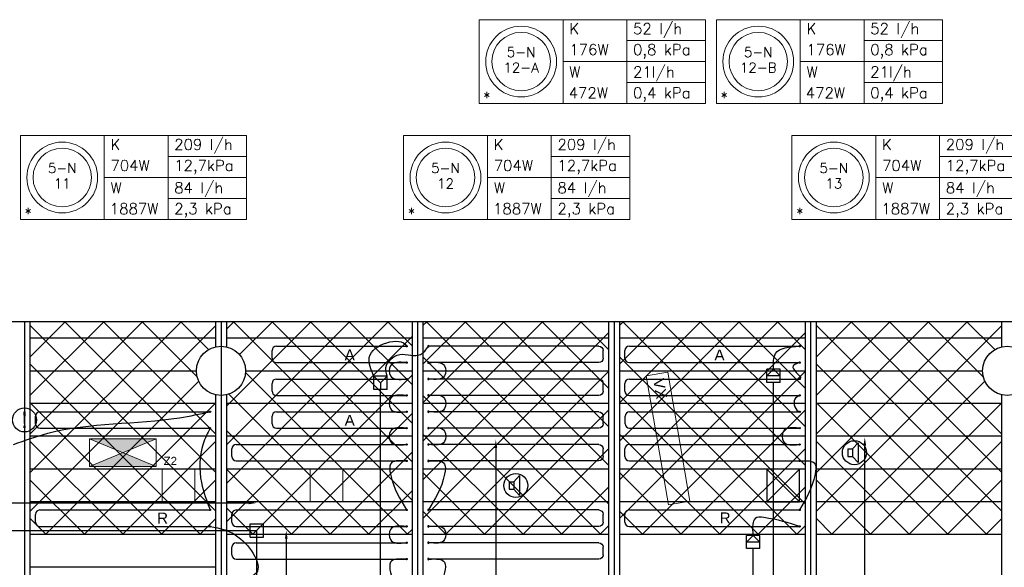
# Model space of a CAD drawing. Extents: x 7383 to 472120, y -558079 to -203000.
# Tile 23 of 29: x 230086 to 239105, y -239306 to -234289. Entities that reach past the tile are written whole.
import ezdxf
from ezdxf.enums import TextEntityAlignment as Align

# ---------------------------------------------------------------- set-up
doc = ezdxf.new("R2010")
doc.units = 0
doc.header["$LTSCALE"] = 25
doc.layers.get('0').update_dxf_attribs({"linetype": 'CONTINUOUS'})
doc.layers.get('DEFPOINTS').update_dxf_attribs({"linetype": 'CONTINUOUS'})
for name, color, linetype in [('000Vermogens2', 7, 'CONTINUOUS'), ('KP-bandraster', 5, 'CONTINUOUS'), ('KP-koppelingen', 6, 'CONTINUOUS'), ('KP-leidingen(aanvoer)', 5, 'CONTINUOUS'), ('KP-leidingwerk-nieuw', 3, 'CONTINUOUS'), ('KP-Lucht aanvoer', 6, 'CONTINUOUS'), ('KP-lucht centreline', 2, 'CONTINUOUS'), ('KP-maatvoering', 7, 'CONTINUOUS'), ('KP-Melders', 3, 'CONTINUOUS'), ('KP-Oppervlak', 3, 'CONTINUOUS'), ('KP-panelen', 1, 'CONTINUOUS'), ('KP-registers', 4, 'CONTINUOUS'), ('KP-slangen', 7, 'CONTINUOUS'), ('KP-tekst', 7, 'CONTINUOUS')]:
    doc.layers.add(name, color=color, linetype=linetype)
for name, color, linetype, lineweight in [('KP-Aluminium', 8, 'CONTINUOUS', 18), ('KP-Lucht retour', 3, 'CONTINUOUS', 18), ('KP-Verlichting', 2, 'CONTINUOUS', 18)]:
    doc.layers.add(name, color=color, linetype=linetype, lineweight=lineweight)
doc.styles.add('arial', font='ARIAL.TTF')
doc.styles.add('VERWOL-1', font='ROMANS.SHX')
doc.dimstyles.new('MARTIN', dxfattribs={"dimscale": 0, "dimtxt": 50, "dimasz": 75, "dimexe": 4, "dimexo": 4, "dimgap": 20, "dimtad": 1, "dimdec": 0, "dimrnd": 0.01, "dimzin": 1, "dimdsep": 46, "dimtxsty": 'VERWOL-1', "dimcen": -25, "dimdle": 1, "dimclrd": 7, "dimclre": 2, "dimclrt": 7, "dimadec": 0, "dimazin": 0, "dimtfac": 1, "dimtdec": 0, "dimtix": 1, "dimtofl": 0, "dimtmove": 0, "dimatfit": 3, "dimldrblk": 'OBLIQUE', "dimfxl": 0, "dimtvp": 33.333333, "dimtolj": 1, "dimtzin": 1, "dimarcsym": 0})
pattern_1 = [(45, (36000, -2e-09), (-176.7767, 176.7767), []), (135, (36000, -2e-09), (-176.7767, -176.7767), [])]

# ---------------------------------------------------------------- blocks, each defined once
blk = doc.blocks.new('Register A')
at = {"layer": 'KP-registers', "linetype": 'Continuous'}
for p, q in [((50, 115), (50, 185)), ((90, 225), (1644, 225)), ((90, 75), (1644, 75))]:
    blk.add_line(p, q, dxfattribs=at)
for centre in [(1650, 225), (1650, 75)]:
    blk.add_circle(centre, 6, dxfattribs=at)
for centre, start, end in [((90, 185), 90, 180), ((90, 115), 180, 270)]:
    blk.add_arc(centre, 40, start, end, dxfattribs=at)
blk = doc.blocks.new('*D983')
at = {"layer": 'DEFPOINTS', "color": 0, "linetype": 'Continuous', "transparency": 16777216}
for p in [(232257.1, -238716.2), (226791.5, -238967.3), (232257.1, -238967.9)]:
    blk.add_point(p, dxfattribs=at)
at = {"layer": 'KP-maatvoering', "color": 7, "linetype": 'Continuous', "lineweight": -2, "transparency": 16777216}
blk.add_line((226866.5, -238716.2), (232182.1, -238716.2), dxfattribs=at)
at = {"layer": 'KP-maatvoering', "color": 7, "linetype": 'Continuous', "transparency": 16777216}
for points in [[(226866.5, -238703.7), (226866.5, -238728.7), (226791.5, -238716.2)], [(232182.1, -238703.7), (232182.1, -238728.7), (232257.1, -238716.2)]]:
    blk.add_solid(points, dxfattribs=at)
at = {"layer": 'KP-maatvoering', "color": 7, "linetype": 'Continuous', "transparency": 16777216, "insert": (229524.3, -238621.2), "char_height": 150, "attachment_point": 5, "style": 'VERWOL-1'}
blk.add_mtext('\\A1;5466', dxfattribs=at)
blk = doc.blocks.new('_OBLIQUE')
at = {"color": 0, "linetype": 'ByBlock'}
blk.add_line((-0.5, -0.5), (0.5, 0.5), dxfattribs=at)
blk = doc.blocks.new('*D984')
at = {"layer": 'DEFPOINTS', "color": 0, "linetype": 'Continuous', "transparency": 16777216}
for p in [(232257.1, -238967.9), (232257.1, -242140.1), (232527.6, -242140.1)]:
    blk.add_point(p, dxfattribs=at)
at = {"layer": 'KP-maatvoering', "color": 7, "linetype": 'Continuous', "lineweight": -2, "transparency": 16777216}
blk.add_line((232527.6, -239042.9), (232527.6, -242065.1), dxfattribs=at)
at = {"layer": 'KP-maatvoering', "color": 7, "linetype": 'Continuous', "transparency": 16777216}
for points in [[(232515.1, -239042.9), (232540.1, -239042.9), (232527.6, -238967.9)], [(232515.1, -242065.1), (232540.1, -242065.1), (232527.6, -242140.1)]]:
    blk.add_solid(points, dxfattribs=at)
at = {"layer": 'KP-maatvoering', "color": 7, "linetype": 'Continuous', "transparency": 16777216, "insert": (232432.6, -240554), "char_height": 150, "attachment_point": 5, "rotation": 90, "style": 'VERWOL-1'}
blk.add_mtext('\\A1;3172', dxfattribs=at)
blk = doc.blocks.new('*D991')
at = {"layer": 'DEFPOINTS', "color": 0, "linetype": 'Continuous', "transparency": 16777216}
for p in [(233390.4, -238137.2), (233451.3, -241607.7), (234447.4, -241607.7)]:
    blk.add_point(p, dxfattribs=at)
at = {"layer": 'KP-maatvoering', "color": 7, "linetype": 'Continuous', "lineweight": -2, "transparency": 16777216}
blk.add_line((234447.4, -238212.2), (234447.4, -241532.7), dxfattribs=at)
at = {"layer": 'KP-maatvoering', "color": 7, "linetype": 'Continuous', "transparency": 16777216}
for points in [[(234434.9, -238212.2), (234459.9, -238212.2), (234447.4, -238137.2)], [(234434.9, -241532.7), (234459.9, -241532.7), (234447.4, -241607.7)]]:
    blk.add_solid(points, dxfattribs=at)
at = {"layer": 'KP-maatvoering', "color": 7, "linetype": 'Continuous', "transparency": 16777216, "insert": (234352.4, -239872.5), "char_height": 150, "attachment_point": 5, "rotation": 90, "style": 'VERWOL-1'}
blk.add_mtext('\\A1;3470', dxfattribs=at)
blk = doc.blocks.new('*D994')
at = {"layer": 'DEFPOINTS', "color": 0, "linetype": 'Continuous', "transparency": 16777216}
for p in [(236990.4, -238115.2), (237826.7, -238115.2), (236990.4, -241608.1)]:
    blk.add_point(p, dxfattribs=at)
at = {"layer": 'KP-maatvoering', "color": 7, "linetype": 'Continuous', "lineweight": -2, "transparency": 16777216}
blk.add_line((237826.7, -241533.1), (237826.7, -238190.2), dxfattribs=at)
at = {"layer": 'KP-maatvoering', "color": 7, "linetype": 'Continuous', "transparency": 16777216}
for points in [[(237814.2, -238190.2), (237839.2, -238190.2), (237826.7, -238115.2)], [(237814.2, -241533.1), (237839.2, -241533.1), (237826.7, -241608.1)]]:
    blk.add_solid(points, dxfattribs=at)
at = {"layer": 'KP-maatvoering', "color": 7, "linetype": 'Continuous', "transparency": 16777216, "insert": (237731.7, -239861.6), "char_height": 150, "attachment_point": 5, "rotation": 90, "style": 'VERWOL-1'}
blk.add_mtext('\\A1;3493', dxfattribs=at)

msp = doc.modelspace()

# ---------------------------------------------------------------- hatches: boundary and pattern name
at = {"layer": 'KP-Aluminium', "linetype": 'Continuous'}
h = msp.add_hatch(dxfattribs=at)
h.set_pattern_fill('ANSI37', color=256, scale=2000)
h.set_pattern_definition([(45, (28800, -1e-09), (-176.7767, 176.7767), []), (135, (28800, -1e-09), (-176.7767, -176.7767), [])])
h.paths.add_polyline_path([(231880.2, -237055.7), (230180.2, -237055.7), (230180.2, -237205.7), (231880.2, -237205.7)])
h.paths.add_polyline_path([(231880.2, -237286.3), (231880.2, -237205.7), (230180.2, -237205.7), (230180.2, -237505.7), (231705.2, -237505.7, -0.350001)])
h.paths.add_polyline_path([(231705.2, -237505.7), (230180.2, -237505.7), (230180.2, -237805.7), (231880.2, -237805.7), (231880.2, -237725.1, -0.350001)])
h.paths.add_polyline_path([(231880.2, -237805.7), (230180.2, -237805.7), (230180.2, -238105.7), (231880.2, -238105.7)])
h.paths.add_polyline_path([(231880.2, -238105.7), (230180.2, -238105.7), (230180.2, -238405.7), (231880.2, -238405.7)])
h.paths.add_polyline_path([(231880.2, -238405.7), (230180.2, -238405.7), (230180.2, -238705.7), (231880.2, -238705.7)])
h.paths.add_polyline_path([(231880.2, -238705.7), (230180.2, -238705.7), (230180.2, -239005.7), (231880.2, -239005.7)])
h = msp.add_hatch(dxfattribs=at)
h.set_pattern_fill('ANSI37', color=256, scale=2000)
h.set_pattern_definition(pattern_1)
h.paths.add_polyline_path([(233680.2, -237055.7), (231980.2, -237055.7), (231980.2, -237205.7), (233680.2, -237205.7)])
h.paths.add_polyline_path([(233680.2, -237205.7), (231980.2, -237205.7), (231980.2, -237286.3, -0.350001), (232155.2, -237505.7), (233680.2, -237505.7)])
h.paths.add_polyline_path([(233680.2, -237505.7), (232155.2, -237505.7, -0.350001), (231980.2, -237725.1), (231980.2, -237805.7), (233680.2, -237805.7)])
h.paths.add_polyline_path([(233680.2, -237805.7), (231980.2, -237805.7), (231980.2, -238105.7), (233680.2, -238105.7)])
h.paths.add_polyline_path([(233680.2, -238105.7), (231980.2, -238105.7), (231980.2, -238405.7), (233680.2, -238405.7)])
h.paths.add_polyline_path([(233680.2, -238405.7), (231980.2, -238405.7), (231980.2, -238705.7), (233680.2, -238705.7)])
h.paths.add_polyline_path([(233680.2, -238705.7), (231980.2, -238705.7), (231980.2, -239005.7), (233680.2, -239005.7)])
h = msp.add_hatch(dxfattribs=at)
h.set_pattern_fill('ANSI37', color=256, scale=2000)
h.set_pattern_definition(pattern_1)
h.paths.add_polyline_path([(235480.2, -237055.7), (233780.2, -237055.7), (233780.2, -237205.7), (235480.2, -237205.7)])
h.paths.add_polyline_path([(235480.2, -237205.7), (233780.2, -237205.7), (233780.2, -237505.7), (235480.2, -237505.7)])
h.paths.add_polyline_path([(235480.2, -237505.7), (233780.2, -237505.7), (233780.2, -237805.7), (235480.2, -237805.7)])
h.paths.add_polyline_path([(235480.2, -237805.7), (233780.2, -237805.7), (233780.2, -238105.7), (235480.2, -238105.7)])
h.paths.add_polyline_path([(235480.2, -238105.7), (233780.2, -238105.7), (233780.2, -238405.7), (235480.2, -238405.7)])
h.paths.add_polyline_path([(235480.2, -238405.7), (233780.2, -238405.7), (233780.2, -238705.7), (235480.2, -238705.7)])
h.paths.add_polyline_path([(235480.2, -238705.7), (233780.2, -238705.7), (233780.2, -239005.7), (235480.2, -239005.7)])
h = msp.add_hatch(dxfattribs=at)
h.set_pattern_fill('ANSI37', color=256, scale=2000)
h.set_pattern_definition([(45, (37800, -2e-09), (-176.7767, 176.7767), []), (135, (37800, -2e-09), (-176.7767, -176.7767), [])])
h.paths.add_polyline_path([(237280.2, -237055.7), (235580.2, -237055.7), (235580.2, -237205.7), (237280.2, -237205.7)])
h.paths.add_polyline_path([(237280.2, -237205.7), (235580.2, -237205.7), (235580.2, -237505.7), (237280.2, -237505.7)])
h.paths.add_polyline_path([(237280.2, -237505.7), (235580.2, -237505.7), (235580.2, -237805.7), (237280.2, -237805.7)])
h.paths.add_polyline_path([(237280.2, -237805.7), (235580.2, -237805.7), (235580.2, -238105.7), (237280.2, -238105.7)])
h.paths.add_polyline_path([(237280.2, -238105.7), (235580.2, -238105.7), (235580.2, -238405.7), (237280.2, -238405.7)])
h.paths.add_polyline_path([(237280.2, -238405.7), (235580.2, -238405.7), (235580.2, -238705.7), (237280.2, -238705.7)])
h.paths.add_polyline_path([(237280.2, -238705.7), (235580.2, -238705.7), (235580.2, -239005.7), (237280.2, -239005.7)])
h = msp.add_hatch(dxfattribs=at)
h.set_pattern_fill('ANSI37', color=256, scale=2000)
h.set_pattern_definition([(45, (36000, -2e-09), (-176.7767, 176.7767), []), (135, (36000, -2e-09), (-176.7767, -176.7767), [])])
h.paths.add_polyline_path([(239080.2, -237055.7), (237380.2, -237055.7), (237380.2, -237205.7), (239080.2, -237205.7)])
h.paths.add_polyline_path([(239080.2, -237286.3), (239080.2, -237205.7), (237380.2, -237205.7), (237380.2, -237505.7), (238905.2, -237505.7, -0.350001)])
h.paths.add_polyline_path([(238905.2, -237505.7), (237380.2, -237505.7), (237380.2, -237805.7), (239080.2, -237805.7), (239080.2, -237725.1, -0.350001)])
h.paths.add_polyline_path([(239080.2, -237805.7), (237380.2, -237805.7), (237380.2, -238105.7), (239080.2, -238105.7)])
h.paths.add_polyline_path([(239080.2, -238105.7), (237380.2, -238105.7), (237380.2, -238405.7), (239080.2, -238405.7)])
h.paths.add_polyline_path([(239080.2, -238405.7), (237380.2, -238405.7), (237380.2, -238705.7), (239080.2, -238705.7)])
h.paths.add_polyline_path([(239080.2, -238705.7), (237380.2, -238705.7), (237380.2, -239005.7), (239080.2, -239005.7)])
at = {"layer": 'KP-Verlichting', "linetype": 'Continuous'}
h = msp.add_hatch(color=256, dxfattribs=at)
h.paths.add_polyline_path([(230725.5, -238130), (231030.2, -238255.7), (231334.9, -238130)])
h.paths.add_polyline_path([(231334.9, -238381.4), (231030.2, -238255.7), (230725.5, -238381.4)])

# ---------------------------------------------------------------- linework, layer by layer
at = {"layer": '000Vermogens2', "linetype": 'Continuous', "lineweight": 0}
for p, q in [((234295.1, -234289), (234295.1, -235056.9)), ((234295.1, -234289), (234295.1, -235056.9)), ((234295.1, -234289), (236367.9, -234289)), ((235062.9, -234289), (235062.9, -235056.9)), ((235062.9, -234289), (235062.9, -235056.9)), ((235648.2, -234672.9), (235648.2, -234289)), ((236367.9, -234289), (236367.9, -235056.9)), ((236467.2, -234289), (236467.2, -235056.9)), ((236467.2, -234289), (236467.2, -235056.9)), ((236467.2, -234289), (238540.1, -234289)), ((237235.1, -234289), (237235.1, -235056.9)), ((237235.1, -234289), (237235.1, -235056.9)), ((237820.3, -234672.9), (237820.3, -234289)), ((238540.1, -234289), (238540.1, -235056.9)), ((235648.2, -234481), (236367.9, -234481)), ((237820.3, -234481), (238540.1, -234481)), ((235062.9, -234672.9), (236367.9, -234672.9)), ((235648.2, -234672.9), (235648.2, -235056.9)), ((237235.1, -234672.9), (238540.1, -234672.9)), ((237820.3, -234672.9), (237820.3, -235056.9)), ((235648.2, -234864.9), (236367.9, -234864.9)), ((237820.3, -234864.9), (238540.1, -234864.9)), ((234295.1, -235056.9), (236367.9, -235056.9)), ((236467.2, -235056.9), (238540.1, -235056.9)), ((230092, -235350.6), (230092, -236118.5)), ((230092, -235350.6), (232164.9, -235350.6)), ((230859.9, -235350.6), (230859.9, -236118.5)), ((231445.2, -235734.6), (231445.2, -235350.6)), ((232164.9, -235350.6), (232164.9, -236118.5)), ((233602.6, -235350.6), (233602.6, -236118.5)), ((233602.6, -235350.6), (235675.5, -235350.6)), ((234370.5, -235350.6), (234370.5, -236118.5)), ((234955.7, -235734.6), (234955.7, -235350.6)), ((235675.5, -235350.6), (235675.5, -236118.5)), ((237159.6, -235350.6), (237159.6, -236118.5)), ((237159.6, -235350.6), (239232.5, -235350.6)), ((237927.5, -235350.6), (237927.5, -236118.5)), ((238512.7, -235734.6), (238512.7, -235350.6)), ((231445.2, -235542.6), (232164.9, -235542.6)), ((234955.7, -235542.6), (235675.5, -235542.6)), ((238512.7, -235542.6), (239232.5, -235542.6)), ((230859.9, -235734.6), (232164.9, -235734.6)), ((231445.2, -235734.6), (231445.2, -236118.5)), ((234370.5, -235734.6), (235675.5, -235734.6)), ((234955.7, -235734.6), (234955.7, -236118.5)), ((237927.5, -235734.6), (239232.5, -235734.6)), ((238512.7, -235734.6), (238512.7, -236118.5)), ((231445.2, -235926.5), (232164.9, -235926.5)), ((234955.7, -235926.5), (235675.5, -235926.5)), ((238512.7, -235926.5), (239232.5, -235926.5)), ((230092, -236118.5), (232164.9, -236118.5)), ((233602.6, -236118.5), (235675.5, -236118.5)), ((237159.6, -236118.5), (239232.5, -236118.5))]:
    msp.add_line(p, q, dxfattribs=at)
for centre, radius in [((234679, -234672.9), 324.2), ((234679, -234672.9), 324.2), ((236851.1, -234672.9), 324.2), ((236851.1, -234672.9), 324.2), ((234679, -234672.9), 267.6), ((234679, -234672.9), 267.6), ((236851.1, -234672.9), 267.6), ((236851.1, -234672.9), 267.6), ((230476, -235734.6), 324.2), ((230476, -235734.6), 267.6), ((233986.6, -235734.6), 324.2), ((233986.6, -235734.6), 267.6), ((237543.5, -235734.6), 324.2), ((237543.5, -235734.6), 267.6)]:
    msp.add_circle(centre, radius, dxfattribs=at)
at = {"layer": 'KP-bandraster', "linetype": 'Continuous'}
for p, q in [((230180.2, -237055.7), (230180.2, -244555.7)), ((231880.2, -237055.7), (231880.2, -237286.3)), ((231980.2, -237055.7), (231980.2, -237286.3)), ((233680.2, -237055.7), (233680.2, -244555.7)), ((233780.2, -237055.7), (233780.2, -244555.7)), ((235480.2, -237055.7), (235480.2, -244555.7)), ((235580.2, -237055.7), (235580.2, -244555.7)), ((237280.2, -237055.7), (237280.2, -244555.7)), ((237380.2, -237055.7), (237380.2, -244555.7)), ((239080.2, -237055.7), (239080.2, -237286.3)), ((231880.2, -237725.1), (231880.2, -244555.7)), ((231980.2, -237725.1), (231980.2, -244555.7)), ((239080.2, -237725.1), (239080.2, -244555.7))]:
    msp.add_line(p, q, dxfattribs=at)
for centre in [(231930.2, -237505.7), (239130.2, -237505.7)]:
    msp.add_circle(centre, 225, dxfattribs=at)
at = {"layer": 'KP-koppelingen', "linetype": 'Continuous'}
for p, q in [((236929.6, -237613.4), (236929.8, -237491.8)), ((236929.7, -237552.6), (236990.6, -237491.9)), ((237051.4, -237491.9), (236929.8, -237491.8)), ((236990.6, -237491.9), (237051.3, -237552.8)), ((237051.3, -237613.6), (237051.4, -237491.9)), ((233329.6, -237676.5), (233329.6, -237554.9)), ((233451.3, -237554.9), (233329.6, -237554.9)), ((233329.6, -237554.9), (233390.5, -237615.7)), ((233390.5, -237615.7), (233390.4, -237676.6)), ((233390.5, -237615.7), (233451.3, -237554.9)), ((233451.3, -237676.6), (233451.3, -237554.9)), ((237051.3, -237613.6), (236929.6, -237613.4)), ((237051.3, -237552.8), (236929.7, -237552.6)), ((233451.3, -237676.6), (233329.6, -237676.5)), ((232196.3, -239028.7), (232196.3, -238907.1)), ((232196.3, -238907.1), (232317.9, -238907.1)), ((232317.9, -239028.7), (232317.9, -238907.1)), ((232196.3, -239028.7), (232317.9, -239028.7)), ((236742.4, -239134.7), (236742.6, -239013.1)), ((236742.5, -239073.9), (236803.4, -239013.1)), ((236864.1, -239074), (236742.5, -239073.9)), ((236864.2, -239013.2), (236742.6, -239013.1)), ((236803.4, -239013.1), (236864.1, -239074)), ((236864.1, -239134.9), (236864.2, -239013.2)), ((236864.1, -239134.9), (236742.4, -239134.7))]:
    msp.add_line(p, q, dxfattribs=at)
at = {"layer": 'KP-leidingen(aanvoer)', "linetype": 'Continuous'}
for p in [(226791.5, -238967.3), (232257.1, -242795.9)]:
    msp.add_line(p, (232257.1, -238967.9), dxfattribs=at)
at = {"layer": 'KP-leidingwerk-nieuw', "linetype": 'Continuous'}
for p, q in [((236990.4, -241608.1), (236990.4, -237613.5)), ((233390.4, -241607.7), (233390.4, -237676.6)), ((236803.2, -241795.2), (236803.2, -239134.8))]:
    msp.add_line(p, q, dxfattribs=at)
at = {"layer": 'KP-Lucht aanvoer', "linetype": 'Continuous'}
for p, q in [((236930.4, -238405.6), (236930.3, -238705.6)), ((236930.3, -238705.6), (237230.1, -238405.6)), ((237230.1, -238405.6), (236930.4, -238405.6)), ((236930.4, -238405.6), (237230.3, -238705.6)), ((237230.3, -238705.6), (237230.1, -238405.6)), ((236930.3, -238705.6), (237230.3, -238705.6))]:
    msp.add_line(p, q, dxfattribs=at)
at = {"layer": 'KP-lucht centreline', "linetype": 'Continuous'}
for p, q in [((230130.2, -237055.7), (230130.2, -244555.7)), ((231930.2, -237055.7), (231930.2, -244555.7)), ((233730.2, -237055.7), (233730.2, -244555.7)), ((235530.2, -237055.7), (235530.2, -244555.7)), ((237330.2, -237055.7), (237330.2, -244555.7))]:
    msp.add_line(p, q, dxfattribs=at)
at = {"layer": 'KP-Lucht retour', "linetype": 'Continuous'}
for p, q in [((231390.4, -238405.8), (231690.4, -238405.8)), ((231390.6, -238705.8), (231390.4, -238405.8)), ((231690.4, -238405.8), (231690.3, -238705.8)), ((232746.3, -238405.8), (233046.3, -238405.8)), ((232746.4, -238705.8), (232746.3, -238405.8)), ((233046.3, -238405.8), (233046.1, -238705.8)), ((231690.3, -238705.8), (231390.6, -238705.8)), ((233046.1, -238705.8), (232746.4, -238705.8))]:
    msp.add_line(p, q, dxfattribs=at)
at = {"layer": 'KP-Melders', "linetype": 'Continuous'}
for p, q in [((237714.7, -238221.3), (237766.8, -238165.9)), ((237766.8, -238165.9), (237766.8, -238346.6)), ((237671.7, -238221.3), (237714.7, -238221.3)), ((237671.7, -238221.3), (237671.7, -238291.3)), ((237714.7, -238221.3), (237714.7, -238291.3)), ((237671.7, -238291.3), (237714.7, -238291.3)), ((237671.7, -238291.3), (237714.7, -238291.3)), ((237714.7, -238291.3), (237766.8, -238346.6)), ((234570.3, -238521.3), (234613.3, -238521.3)), ((234570.3, -238521.3), (234570.3, -238591.3)), ((234613.3, -238521.3), (234665.4, -238465.9)), ((234613.3, -238521.3), (234613.3, -238591.3)), ((234665.4, -238465.9), (234665.4, -238646.6)), ((234570.3, -238591.3), (234613.3, -238591.3)), ((234570.3, -238591.3), (234613.3, -238591.3)), ((234613.3, -238591.3), (234665.4, -238646.6))]:
    msp.add_line(p, q, dxfattribs=at)
for centre in [(230130.2, -237955.7), (237731.6, -238255.7), (234630.2, -238555.7)]:
    msp.add_circle(centre, 110, dxfattribs=at)
at = {"layer": 'KP-Oppervlak', "linetype": 'Continuous'}
msp.add_line((264780.2, -237055.7), (195480.2, -237055.7), dxfattribs=at)
at = {"layer": 'KP-panelen', "linetype": 'Continuous'}
for p, q in [((231880.2, -237205.7), (230180.2, -237205.7)), ((233680.2, -237205.7), (231980.2, -237205.7)), ((235480.2, -237205.7), (233780.2, -237205.7)), ((237280.2, -237205.7), (235580.2, -237205.7)), ((239080.2, -237205.7), (237380.2, -237205.7)), ((230180.2, -237505.7), (231705.2, -237505.7)), ((232155.2, -237505.7), (233680.2, -237505.7)), ((233780.2, -237505.7), (235480.2, -237505.7)), ((235580.2, -237505.7), (237280.2, -237505.7)), ((237380.2, -237505.7), (238905.2, -237505.7)), ((231880.2, -237805.7), (230180.2, -237805.7)), ((233680.2, -237805.7), (231980.2, -237805.7)), ((235480.2, -237805.7), (233780.2, -237805.7)), ((237280.2, -237805.7), (235580.2, -237805.7)), ((239080.2, -237805.7), (237380.2, -237805.7)), ((231880.2, -238105.7), (230180.2, -238105.7)), ((233680.2, -238105.7), (231980.2, -238105.7)), ((235480.2, -238105.7), (233780.2, -238105.7)), ((237280.2, -238105.7), (235580.2, -238105.7)), ((239080.2, -238105.7), (237380.2, -238105.7)), ((231880.2, -238405.7), (230180.2, -238405.7)), ((233680.2, -238405.7), (231980.2, -238405.7)), ((235480.2, -238405.7), (233780.2, -238405.7)), ((237280.2, -238405.7), (235580.2, -238405.7)), ((239080.2, -238405.7), (237380.2, -238405.7)), ((231880.2, -238705.7), (230180.2, -238705.7)), ((233680.2, -238705.7), (231980.2, -238705.7)), ((235480.2, -238705.7), (233780.2, -238705.7)), ((237280.2, -238705.7), (235580.2, -238705.7)), ((239080.2, -238705.7), (237380.2, -238705.7)), ((231880.2, -239005.7), (230180.2, -239005.7)), ((233680.2, -239005.7), (231980.2, -239005.7)), ((235480.2, -239005.7), (233780.2, -239005.7)), ((237280.2, -239005.7), (235580.2, -239005.7)), ((239080.2, -239005.7), (237380.2, -239005.7)), ((231880.2, -239305.7), (230180.2, -239305.7))]:
    msp.add_line(p, q, dxfattribs=at)
at = {"layer": 'KP-registers', "linetype": 'Continuous'}
for p, q in [((232437.2, -237280.7), (233624.2, -237280.7)), ((232397.2, -237390.7), (232397.2, -237320.7)), ((232437.2, -237430.7), (233624.2, -237430.7)), ((232397.2, -237690.7), (232397.2, -237620.7)), ((232437.2, -237580.7), (233624.2, -237580.7)), ((232437.2, -237730.7), (233624.2, -237730.7)), ((232437.2, -237880.7), (233624.2, -237880.7)), ((232397.2, -237990.7), (232397.2, -237920.7)), ((232437.2, -238030.7), (233624.2, -238030.7))]:
    msp.add_line(p, q, dxfattribs=at)
for centre in [(233630.2, -237280.7), (233630.2, -237430.7), (233630.2, -237580.7), (233630.2, -237730.7), (233630.2, -237880.7), (233630.2, -238030.7)]:
    msp.add_circle(centre, 6, dxfattribs=at)
for centre, start, end in [((232437.2, -237320.7), 90, 180), ((232437.2, -237390.7), 180, 270), ((232437.2, -237620.7), 90, 180), ((232437.2, -237690.7), 180, 270), ((232437.2, -237920.7), 90, 180), ((232437.2, -237990.7), 180, 270)]:
    msp.add_arc(centre, 40, start, end, dxfattribs=at)
at = {"layer": 'KP-slangen', "linetype": 'Continuous'}
for points in [[(233329.6, -237554.9), (233288.6, -237382.5), (233449.5, -237248.6), (233630.2, -237280.7), (233630.5, -237281.4)], [(233451.3, -237554.9), (233440.5, -237473.9), (233567.5, -237357.1), (233756.2, -237357.1), (233830.2, -237280.7)], [(236990.6, -237491.9), (237010.1, -237347), (237230.2, -237280.7)], [(233624.2, -237430.7), (233482.5, -237459.6), (233482.5, -237552.4), (233624.2, -237580.7)], [(233836.2, -237430.7), (233977.9, -237459.6), (233977.9, -237552.4), (233836.2, -237580.7)], [(237230.2, -237430.7), (237168.2, -237474.7), (237230.2, -237580.7), (237227.9, -237581.4)], [(233624.2, -237730.7), (233482.5, -237759.6), (233482.5, -237852.4), (233624.2, -237880.7)], [(233836.2, -237730.7), (233977.9, -237759.6), (233977.9, -237852.4), (233836.2, -237880.7)], [(237230.2, -237730.7), (237185, -237766.5), (237231.9, -237880.7), (237232.9, -237880.8)], [(230030.2, -238180.7), (230343.4, -238077.9), (231549.9, -237935.2), (231830.2, -237880.7)], [(231830.2, -238030.7), (231766.1, -238175.9), (231751.3, -238529.6), (231830.2, -238780.7)], [(233624.2, -238030.7), (233482.5, -238059.6), (233482.5, -238152.4), (233624.2, -238180.7)], [(233836.2, -238030.7), (233977.9, -238059.6), (233977.9, -238152.4), (233836.2, -238180.7)], [(237224.2, -238030.7), (237082.5, -238059.6), (237082.5, -238152.4), (237224.2, -238180.7)], [(233624.2, -238330.7), (233482.5, -238359.6), (233482.5, -238452.4), (233630.2, -238780.7)], [(233836.2, -238330.7), (233977.9, -238359.6), (233977.9, -238452.4), (233830.2, -238780.7)], [(237230.2, -238330.7), (237371.9, -238359.6), (237371.9, -238452.4), (237230.2, -238780.7)], [(237230.2, -238930.7), (236902.5, -238850.3), (236822, -238859.7), (236800.4, -238909.5), (236803.4, -239013.1)], [(231830.2, -238930.7), (232108.4, -239044), (232216.3, -239383.1), (232130.8, -239431.7), (232131.9, -239438)], [(233624.2, -238930.7), (233482.5, -238959.6), (233482.5, -239052.4), (233624.2, -239080.7)], [(233836.2, -238930.7), (233977.9, -238959.6), (233977.9, -239052.4), (233836.2, -239080.7)], [(233624.2, -239230.7), (233482.5, -239259.6), (233482.5, -239352.4), (233624.2, -239680.7)], [(233836.2, -239230.7), (233977.9, -239259.6), (233977.9, -239352.4), (233830.2, -239680.7)]]:
    msp.add_spline(points, degree=3, dxfattribs=at)
at = {"layer": 'KP-Verlichting', "linetype": 'Continuous'}
for p, q in [((236022.8, -237517.1), (235825.6, -237550.8)), ((235825.6, -237550.8), (236027.9, -238733.7)), ((236022.8, -237517.1), (236225, -238700)), ((230725.5, -238130), (231334.9, -238130)), ((230725.5, -238381.4), (230725.5, -238130)), ((230725.5, -238381.4), (231334.9, -238130)), ((230725.5, -238130), (231334.9, -238381.4)), ((231334.9, -238130), (231334.9, -238381.4)), ((231334.9, -238381.4), (230725.5, -238381.4)), ((236225, -238700), (236027.9, -238733.7))]:
    msp.add_line(p, q, dxfattribs=at)

# ---------------------------------------------------------------- block references
at = {"layer": 'KP-registers', "linetype": 'Continuous', "xscale": -1}
for p in [(235480.2, -237505.7), (235480.2, -237805.7), (235480.2, -238105.7), (235480.2, -238405.7), (235480.2, -239005.7), (235480.2, -239305.7)]:
    msp.add_blockref('Register A', p, dxfattribs=at)
at = {"layer": 'KP-registers', "linetype": 'Continuous'}
for p in [(235580.2, -237505.7), (235580.2, -237805.7), (230180.2, -238105.7), (235581.9, -238105.7), (231980.2, -238405.7), (235580.2, -238405.7), (230180.2, -239005.7), (231980.2, -239005.7), (235580.2, -239005.7), (231980.2, -239305.7)]:
    msp.add_blockref('Register A', p, dxfattribs=at)

# ---------------------------------------------------------------- texts
at = {"layer": '000Vermogens2', "linetype": 'Continuous', "lineweight": 0, "style": 'VERWOL-1'}
for s, p in [('K', (235120.7, -234421.1)), ('52 l/h', (235704.4, -234421.1)), ('K', (237292.8, -234421.1)), ('52 l/h', (237876.6, -234421.1)), ('176W', (235120.7, -234613.1)), ('0,8 kPa', (235704.4, -234613.1)), ('176W', (237292.8, -234613.1)), ('0,8 kPa', (237876.6, -234613.1)), ('W', (235120.7, -234817.4)), ('21l/h', (235704.4, -234817.4)), ('W', (237292.8, -234817.4)), ('21l/h', (237876.6, -234817.4)), ('472W', (235114.6, -235009.4)), ('0,4 kPa', (235704.4, -235009.4)), ('472W', (237286.7, -235009.4)), ('0,4 kPa', (237876.6, -235009.4)), ('*', (234332, -235050.5)), ('*', (236504.1, -235050.5)), ('K', (230917.7, -235482.7)), ('209 l/h', (231501.4, -235482.7)), ('K', (234428.3, -235482.7)), ('209 l/h', (235012, -235482.7)), ('K', (237985.2, -235482.7)), ('209 l/h', (238569, -235482.7)), ('12,7kPa', (231501.4, -235674.7)), ('12,7kPa', (235012, -235674.7)), ('12,7kPa', (238569, -235674.7)), ('704W', (230917.7, -235674.7)), ('704W', (234428.3, -235674.7)), ('704W', (237985.2, -235674.7)), ('W', (230917.7, -235879)), ('84 l/h', (231501.4, -235879)), ('W', (234428.3, -235879)), ('84 l/h', (235012, -235879)), ('W', (237985.2, -235879)), ('84 l/h', (238569, -235879)), ('*', (230128.9, -236112.1)), ('1887W', (230911.6, -236071)), ('2,3 kPa', (231501.4, -236071)), ('*', (233639.5, -236112.1)), ('1887W', (234422.2, -236071)), ('2,3 kPa', (235012, -236071)), ('*', (237196.5, -236112.1)), ('1887W', (237979.1, -236071)), ('2,3 kPa', (238569, -236071))]:
    msp.add_text(s, height=100, dxfattribs=at).set_placement(p)
for s, p in [('5-N', (234679, -234586.3)), ('5-N', (234679, -234586.3)), ('5-N', (236851.1, -234586.3)), ('5-N', (236851.1, -234586.3)), ('12-A', (234679, -234728.1)), ('12-A', (234679, -234728.1)), ('12-B', (236851.1, -234728.1)), ('12-B', (236851.1, -234728.1)), ('5-N', (230476, -235647.9)), ('5-N', (233986.6, -235647.9)), ('5-N', (237543.5, -235647.9)), ('11', (230476, -235789.7)), ('12', (233986.6, -235789.7)), ('13', (237543.5, -235789.7))]:
    msp.add_text(s, height=90, dxfattribs=at).set_placement(p, align=Align.MIDDLE_CENTER)
at = {"layer": 'KP-Melders', "linetype": 'Continuous', "insert": (230130.2, -237955.7), "char_height": 150, "attachment_point": 5, "style": 'arial'}
msp.add_mtext('\\A1;!', dxfattribs=at)
at = {"layer": 'KP-tekst', "linetype": 'Continuous', "char_height": 100, "attachment_point": 5, "style": 'arial'}
for s, insert in [('\\A1;A', (233108.9, -237359.5)), ('\\A1;A', (236496.2, -237360.4)), ('\\A1;A', (233108.9, -237959.5)), ('\\A1;R', (231394.7, -238854.7)), ('\\A1;R', (236547.5, -238852.9))]:
    msp.add_mtext(s, dxfattribs=dict(at, insert=insert))
at = {"layer": 'KP-Verlichting', "linetype": 'Continuous', "insert": (235952.6, -237669.8), "char_height": 100, "attachment_point": 5, "rotation": 279.70226, "style": 'arial'}
msp.add_mtext('\\A1;VX', dxfattribs=at)
at = {"layer": 'KP-Verlichting', "linetype": 'Continuous', "insert": (231465.8, -238331), "char_height": 75, "attachment_point": 5, "style": 'arial'}
msp.add_mtext('\\A1;Z2', dxfattribs=at)

# ---------------------------------------------------------------- dimensions: what is measured, and where the dimension line sits
at = {"layer": 'KP-maatvoering', "linetype": 'Continuous'}
for base, p1, p2, picture, middle in [((234447.3647, -241607.696), (233390.441, -238137.2359), (233451.2577, -241607.696), '*D991', (234352.3647, -239872.466)), ((237826.7, -238115.2), (236990.4, -241608.1), (236990.4, -238115.2), '*D994', (237731.7, -239861.6)), ((232527.6, -242140.1), (232257.1, -238967.9), (232257.1, -242140.1), '*D984', (232432.6, -240554))]:
    dim = msp.add_linear_dim(base=base, p1=p1, p2=p2, angle=90, dimstyle='MARTIN', override={"dimscale": 1, "dimtxt": 150, "dimse1": 1, "dimse2": 1}, dxfattribs=at)
    dim.commit()
    dim.dimension.update_dxf_attribs({"geometry": picture, "text_midpoint": middle})
dim = msp.add_linear_dim(base=(232257.1, -238716.2), p1=(226791.5, -238967.3), p2=(232257.1, -238967.9), dimstyle='MARTIN', override={"dimscale": 1, "dimtxt": 150, "dimse1": 1, "dimse2": 1}, dxfattribs=at)
dim.commit()
dim.dimension.update_dxf_attribs({"geometry": '*D983', "text_midpoint": (229524.3, -238621.2)})

doc.saveas('drawing.dxf')
